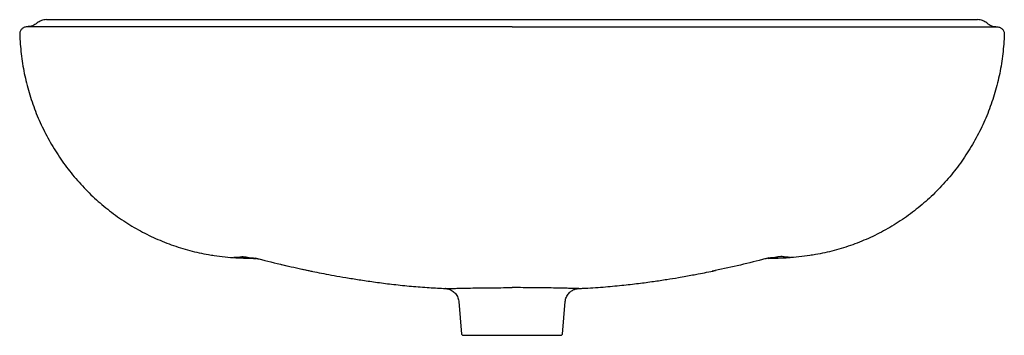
# Model space of a CAD drawing. Header units: millimetres. Extents: x 3920.096 to 3920.781, y 2250.589 to 2250.809.
import ezdxf

# ---------------------------------------------------------------- set-up
doc = ezdxf.new("R2010")
doc.units = ezdxf.units.MM
doc.layers.add('SANINDUSA', color=3, linetype='Continuous')

msp = doc.modelspace()

# ---------------------------------------------------------------- linework, layer by layer
at = {"layer": 'SANINDUSA'}
for p, q in [((3920.2453, 2250.64305), (3920.24462, 2250.64307)), ((3920.6309, 2250.64305), (3920.63157, 2250.64307)), ((3920.29189, 2250.63491), (3920.29424, 2250.63438)), ((3920.29518, 2250.63419), (3920.29874, 2250.6335)), ((3920.29872, 2250.63346), (3920.29917, 2250.63336)), ((3920.39176, 2250.62136), (3920.3917, 2250.62137)), ((3920.48435, 2250.62136), (3920.48449, 2250.62137)), ((3920.40104, 2250.61224), (3920.40302, 2250.58964)), ((3920.40115, 2250.61225), (3920.40116, 2250.61225)), ((3920.47318, 2250.58964), (3920.47515, 2250.61224)), ((3920.47504, 2250.61225), (3920.47503, 2250.61225)), ((3920.47218, 2250.58873), (3920.40401, 2250.58873))]:
    msp.add_line(p, q, dxfattribs=at)
at = {"layer": 'SANINDUSA', "flags": 128}
for points in [[(3920.25114, 2250.64358), (3920.25322, 2250.64333), (3920.25518, 2250.64306), (3920.25749, 2250.64273), (3920.25749, 2250.64273), (3920.25749, 2250.64273)], [(3920.6251, 2250.64359), (3920.62297, 2250.64333), (3920.62101, 2250.64306), (3920.61871, 2250.64273), (3920.61871, 2250.64273), (3920.61871, 2250.64273)], [(3920.25995, 2250.64234), (3920.25799, 2250.64241), (3920.25549, 2250.64251), (3920.25303, 2250.6426), (3920.25078, 2250.64268), (3920.24972, 2250.64273), (3920.24972, 2250.64273), (3920.24972, 2250.64273)], [(3920.61624, 2250.64234), (3920.6182, 2250.64241), (3920.6207, 2250.64251), (3920.62317, 2250.6426), (3920.62541, 2250.64268), (3920.62648, 2250.64273), (3920.62648, 2250.64273), (3920.62648, 2250.64273)]]:
    msp.add_lwpolyline(points, dxfattribs=at)
at = {"layer": 'SANINDUSA'}
for centre, start, end in [((3920.40401, 2250.58973), 185, 270), ((3920.47218, 2250.58973), 270, 355)]:
    msp.add_arc(centre, 0.001, start, end, dxfattribs=at)
for points, knots in [([(3920.11426, 2250.80873), (3920.11305, 2250.80861), (3920.11063, 2250.80839), (3920.10866, 2250.80697), (3920.10791, 2250.80645)], [0, 0, 0, 0, 0.5000009, 1, 1, 1, 1]), ([(3920.11426, 2250.80873), (3920.11426, 2250.80873), (3920.11426, 2250.80873), (3920.11427, 2250.80873), (3920.11441, 2250.80873), (3920.11496, 2250.80873), (3920.11641, 2250.80873), (3920.11857, 2250.80873), (3920.12142, 2250.80873), (3920.12496, 2250.80873), (3920.12918, 2250.80873), (3920.13406, 2250.80873), (3920.13961, 2250.80873), (3920.14577, 2250.80873), (3920.15252, 2250.80873), (3920.15983, 2250.80873), (3920.16767, 2250.80873), (3920.176, 2250.80873), (3920.18332, 2250.80873), (3920.18938, 2250.80873), (3920.19395, 2250.80873), (3920.19868, 2250.80873), (3920.20509, 2250.80873), (3920.2133, 2250.80873), (3920.22325, 2250.80873), (3920.23335, 2250.80873), (3920.24187, 2250.80873), (3920.24879, 2250.80873), (3920.25393, 2250.80873), (3920.25923, 2250.80873), (3920.26677, 2250.80873), (3920.27669, 2250.80873), (3920.28887, 2250.80873), (3920.30109, 2250.80873), (3920.31336, 2250.80873), (3920.32568, 2250.80873), (3920.33805, 2250.80873), (3920.34995, 2250.80873), (3920.36137, 2250.80873), (3920.37228, 2250.80873), (3920.38322, 2250.80873), (3920.39215, 2250.80873), (3920.39905, 2250.80873), (3920.40393, 2250.80873), (3920.4088, 2250.80873), (3920.41368, 2250.80873), (3920.41856, 2250.80873), (3920.42344, 2250.80873), (3920.42833, 2250.80873), (3920.43321, 2250.80873), (3920.43647, 2250.80873), (3920.4381, 2250.80873)], [0, 0, 0, 0, 0.001476, 0.00791, 0.014443, 0.040404, 0.066377, 0.092128, 0.117898, 0.143661, 0.169445, 0.195437, 0.221453, 0.247427, 0.273422, 0.299404, 0.325405, 0.351387, 0.377378, 0.390354, 0.4033, 0.415634, 0.429232, 0.455222, 0.481133, 0.507019, 0.532883, 0.54552, 0.558793, 0.571154, 0.584752, 0.614458, 0.644128, 0.673774, 0.703408, 0.733043, 0.762689, 0.792359, 0.818318, 0.844269, 0.870219, 0.896177, 0.907716, 0.919253, 0.930788, 0.942322, 0.953855, 0.965389, 0.976924, 0.988461, 1, 1, 1, 1]), ([(3920.4381, 2250.80873), (3920.44692, 2250.80873), (3920.45576, 2250.80873), (3920.47339, 2250.80873), (3920.4822, 2250.80873), (3920.49978, 2250.80873), (3920.50857, 2250.80873), (3920.52608, 2250.80873), (3920.53481, 2250.80873), (3920.54786, 2250.80873), (3920.5522, 2250.80873), (3920.56087, 2250.80873), (3920.5652, 2250.80873), (3920.57814, 2250.80873), (3920.58673, 2250.80873), (3920.59954, 2250.80873), (3920.6038, 2250.80873), (3920.61017, 2250.80873), (3920.61229, 2250.80873), (3920.61653, 2250.80873), (3920.61865, 2250.80873), (3920.62287, 2250.80873), (3920.62497, 2250.80873), (3920.62916, 2250.80873), (3920.63124, 2250.80873), (3920.63746, 2250.80873), (3920.64157, 2250.80873), (3920.64971, 2250.80873), (3920.65375, 2250.80873), (3920.65974, 2250.80873), (3920.66173, 2250.80873), (3920.66568, 2250.80873), (3920.66765, 2250.80873), (3920.67156, 2250.80873), (3920.6735, 2250.80873), (3920.67736, 2250.80873), (3920.67927, 2250.80873), (3920.68494, 2250.80873), (3920.68863, 2250.80873), (3920.69581, 2250.80873), (3920.69932, 2250.80873), (3920.70608, 2250.80873), (3920.70934, 2250.80873), (3920.71406, 2250.80873), (3920.7156, 2250.80873), (3920.71862, 2250.80873), (3920.7201, 2250.80873), (3920.72443, 2250.80873), (3920.72718, 2250.80873), (3920.73109, 2250.80873), (3920.73236, 2250.80873), (3920.73483, 2250.80873), (3920.73603, 2250.80873), (3920.73952, 2250.80873), (3920.74169, 2250.80873), (3920.74471, 2250.80873), (3920.74568, 2250.80873), (3920.74753, 2250.80873), (3920.74841, 2250.80873), (3920.75093, 2250.80873), (3920.75245, 2250.80873), (3920.7565, 2250.80873), (3920.75854, 2250.80873), (3920.76009, 2250.80873), (3920.76025, 2250.80873), (3920.76055, 2250.80873), (3920.76069, 2250.80873), (3920.76107, 2250.80873), (3920.76128, 2250.80873), (3920.76162, 2250.80873), (3920.76174, 2250.80873), (3920.76187, 2250.80873), (3920.76189, 2250.80873), (3920.76192, 2250.80873), (3920.76193, 2250.80873), (3920.76194, 2250.80873), (3920.76194, 2250.80873), (3920.76194, 2250.80873)], [0, 0, 0, 0, 0.0625, 0.0625, 0.125, 0.125, 0.1875, 0.1875, 0.25, 0.25, 0.28125, 0.28125, 0.3125, 0.3125, 0.375, 0.375, 0.40625, 0.40625, 0.421875, 0.421875, 0.4375, 0.4375, 0.453125, 0.453125, 0.46875, 0.46875, 0.5, 0.5, 0.53125, 0.53125, 0.546875, 0.546875, 0.5625, 0.5625, 0.578125, 0.578125, 0.59375, 0.59375, 0.625, 0.625, 0.65625, 0.65625, 0.6875, 0.6875, 0.703125, 0.703125, 0.71875, 0.71875, 0.75, 0.75, 0.765625, 0.765625, 0.78125, 0.78125, 0.8125, 0.8125, 0.828125, 0.828125, 0.84375, 0.84375, 0.875, 0.875, 0.9375, 0.9375, 0.945313, 0.945313, 0.953125, 0.953125, 0.96875, 0.96875, 0.984375, 0.984375, 0.992188, 0.992188, 0.996094, 0.996094, 1, 1, 1, 1]), ([(3920.76829, 2250.80645), (3920.76753, 2250.80697), (3920.76556, 2250.80839), (3920.76315, 2250.80861), (3920.76194, 2250.80873)], [0, 0, 0, 0, 0.499999, 1, 1, 1, 1]), ([(3920.10056, 2250.80373), (3920.10023, 2250.80372), (3920.0999, 2250.80368), (3920.09926, 2250.80353), (3920.09894, 2250.80343), (3920.09835, 2250.80316), (3920.09806, 2250.803), (3920.09752, 2250.80262), (3920.09727, 2250.8024), (3920.09682, 2250.80193), (3920.09662, 2250.80166), (3920.09627, 2250.80111), (3920.09612, 2250.80081), (3920.09589, 2250.8002), (3920.0958, 2250.79987), (3920.09569, 2250.79923), (3920.09567, 2250.7989), (3920.09568, 2250.79857)], [0, 0, 0, 0, 0.125, 0.125, 0.25, 0.25, 0.375, 0.375, 0.5, 0.5, 0.625, 0.625, 0.75, 0.75, 0.875, 0.875, 1, 1, 1, 1]), ([(3920.10791, 2250.80645), (3920.10681, 2250.8057), (3920.1046, 2250.80417), (3920.10192, 2250.80388), (3920.10056, 2250.80373)], [0, 0, 0, 0, 0.492716, 1, 1, 1, 1]), ([(3920.10151, 2250.80369), (3920.1015, 2250.8037), (3920.1014, 2250.8037), (3920.10103, 2250.80372), (3920.10068, 2250.80372), (3920.10059, 2250.80373), (3920.10056, 2250.80373)], [0, 0, 0, 0, 0.036871, 0.184356, 0.774298, 1, 1, 1, 1]), ([(3920.10582, 2250.80366), (3920.10424, 2250.80367), (3920.1031, 2250.80367), (3920.10204, 2250.80368), (3920.10179, 2250.80369), (3920.10163, 2250.80369), (3920.1016, 2250.80369), (3920.10157, 2250.80369), (3920.10155, 2250.80369), (3920.10154, 2250.80369), (3920.10154, 2250.80369), (3920.10153, 2250.80369), (3920.10152, 2250.80369), (3920.10151, 2250.80369)], [0, 0, 0, 0, 0.5, 0.5, 0.75, 0.75, 0.8125, 0.8125, 0.875, 0.875, 0.9375, 0.9375, 1, 1, 1, 1]), ([(3920.12062, 2250.80363), (3920.1173, 2250.80363), (3920.11441, 2250.80364), (3920.11071, 2250.80365), (3920.10958, 2250.80365), (3920.10754, 2250.80366), (3920.10662, 2250.80366), (3920.10582, 2250.80366)], [0, 0, 0, 0, 0.5, 0.5, 0.75, 0.75, 1, 1, 1, 1]), ([(3920.14614, 2250.80362), (3920.14109, 2250.80362), (3920.13644, 2250.80362), (3920.13005, 2250.80362), (3920.12802, 2250.80362), (3920.12416, 2250.80363), (3920.12233, 2250.80363), (3920.12062, 2250.80363)], [0, 0, 0, 0, 0.5, 0.5, 0.75, 0.75, 1, 1, 1, 1]), ([(3920.17838, 2250.80363), (3920.17541, 2250.80363), (3920.17251, 2250.80363), (3920.16684, 2250.80362), (3920.16407, 2250.80362), (3920.15599, 2250.80362), (3920.15091, 2250.80362), (3920.14614, 2250.80362)], [0, 0, 0, 0, 0.25, 0.25, 0.5, 0.5, 1, 1, 1, 1]), ([(3920.2636, 2250.80369), (3920.25882, 2250.80368), (3920.24925, 2250.80368), (3920.23506, 2250.80367), (3920.22112, 2250.80366), (3920.20653, 2250.80365), (3920.19447, 2250.80364), (3920.18483, 2250.80364), (3920.18054, 2250.80363), (3920.17838, 2250.80363)], [0, 0, 0, 0, 0.159355, 0.318667, 0.479319, 0.639971, 0.83341, 0.916634, 1, 1, 1, 1]), ([(3920.30153, 2250.8037), (3920.29984, 2250.8037), (3920.29262, 2250.8037), (3920.27994, 2250.80369), (3920.26905, 2250.80369), (3920.2636, 2250.80369)], [0, 0, 0, 0, 0.133357, 0.56652, 1, 1, 1, 1]), ([(3920.4381, 2250.80371), (3920.43781, 2250.80371), (3920.42997, 2250.80371), (3920.41457, 2250.80371), (3920.39193, 2250.80371), (3920.36927, 2250.80371), (3920.34661, 2250.80371), (3920.32397, 2250.8037), (3920.30901, 2250.8037), (3920.30153, 2250.8037)], [0, 0, 0, 0, 0.006291, 0.170902, 0.335567, 0.500179, 0.666767, 0.833411, 1, 1, 1, 1]), ([(3920.4381, 2250.80371), (3920.43839, 2250.80371), (3920.44623, 2250.80371), (3920.46163, 2250.80371), (3920.48426, 2250.80371), (3920.50692, 2250.80371), (3920.52958, 2250.80371), (3920.55222, 2250.8037), (3920.56718, 2250.8037), (3920.57466, 2250.8037)], [0, 0, 0, 0, 0.006291, 0.170902, 0.335567, 0.500179, 0.666767, 0.833411, 1, 1, 1, 1]), ([(3920.57466, 2250.8037), (3920.57636, 2250.8037), (3920.58357, 2250.8037), (3920.59625, 2250.80369), (3920.60714, 2250.80369), (3920.61259, 2250.80369)], [0, 0, 0, 0, 0.133357, 0.56652, 1, 1, 1, 1]), ([(3920.61259, 2250.80369), (3920.61737, 2250.80368), (3920.62694, 2250.80368), (3920.64113, 2250.80367), (3920.65507, 2250.80366), (3920.66967, 2250.80365), (3920.68172, 2250.80364), (3920.69136, 2250.80364), (3920.69566, 2250.80363), (3920.69781, 2250.80363)], [0, 0, 0, 0, 0.159355, 0.318667, 0.479319, 0.639971, 0.83341, 0.916634, 1, 1, 1, 1]), ([(3920.69781, 2250.80363), (3920.70078, 2250.80363), (3920.70368, 2250.80363), (3920.70935, 2250.80362), (3920.71212, 2250.80362), (3920.7202, 2250.80362), (3920.72528, 2250.80362), (3920.73006, 2250.80362)], [0, 0, 0, 0, 0.25, 0.25, 0.5, 0.5, 1, 1, 1, 1]), ([(3920.73006, 2250.80362), (3920.73511, 2250.80362), (3920.73975, 2250.80362), (3920.74614, 2250.80362), (3920.74817, 2250.80362), (3920.75204, 2250.80363), (3920.75386, 2250.80363), (3920.75558, 2250.80363)], [0, 0, 0, 0, 0.5, 0.5, 0.75, 0.75, 1, 1, 1, 1]), ([(3920.75558, 2250.80363), (3920.75889, 2250.80363), (3920.76178, 2250.80364), (3920.76548, 2250.80365), (3920.76661, 2250.80365), (3920.76866, 2250.80366), (3920.76957, 2250.80366), (3920.77037, 2250.80366)], [0, 0, 0, 0, 0.5, 0.5, 0.75, 0.75, 1, 1, 1, 1]), ([(3920.76829, 2250.80645), (3920.76938, 2250.8057), (3920.77159, 2250.80417), (3920.77427, 2250.80388), (3920.77563, 2250.80373)], [0, 0, 0, 0, 0.492716, 1, 1, 1, 1]), ([(3920.77037, 2250.80366), (3920.77196, 2250.80367), (3920.7731, 2250.80367), (3920.77416, 2250.80368), (3920.7744, 2250.80369), (3920.77456, 2250.80369), (3920.77459, 2250.80369), (3920.77463, 2250.80369), (3920.77464, 2250.80369), (3920.77465, 2250.80369), (3920.77466, 2250.80369), (3920.77467, 2250.80369), (3920.77467, 2250.80369), (3920.77468, 2250.80369)], [0, 0, 0, 0, 0.5, 0.5, 0.75, 0.75, 0.8125, 0.8125, 0.875, 0.875, 0.9375, 0.9375, 1, 1, 1, 1]), ([(3920.77468, 2250.80369), (3920.7747, 2250.8037), (3920.77479, 2250.8037), (3920.77516, 2250.80372), (3920.77551, 2250.80372), (3920.7756, 2250.80373), (3920.77563, 2250.80373)], [0, 0, 0, 0, 0.036871, 0.184356, 0.774298, 1, 1, 1, 1]), ([(3920.77563, 2250.80373), (3920.77596, 2250.80372), (3920.77629, 2250.80368), (3920.77693, 2250.80353), (3920.77725, 2250.80343), (3920.77785, 2250.80316), (3920.77813, 2250.803), (3920.77867, 2250.80262), (3920.77892, 2250.8024), (3920.77937, 2250.80193), (3920.77958, 2250.80166), (3920.77992, 2250.80111), (3920.78007, 2250.80081), (3920.7803, 2250.8002), (3920.78039, 2250.79987), (3920.7805, 2250.79923), (3920.78052, 2250.7989), (3920.78051, 2250.79857)], [0, 0, 0, 0, 0.125, 0.125, 0.25, 0.25, 0.375, 0.375, 0.5, 0.5, 0.625, 0.625, 0.75, 0.75, 0.875, 0.875, 1, 1, 1, 1]), ([(3920.09568, 2250.79857), (3920.09594, 2250.794), (3920.09647, 2250.78485), (3920.09872, 2250.77126), (3920.10201, 2250.7579), (3920.10643, 2250.74488), (3920.11195, 2250.73228), (3920.11851, 2250.72018), (3920.12605, 2250.70867), (3920.13453, 2250.69785), (3920.14391, 2250.68781), (3920.1541, 2250.67859), (3920.16503, 2250.67026), (3920.17656, 2250.66298), (3920.18861, 2250.6568), (3920.20108, 2250.6517), (3920.21393, 2250.64768), (3920.22394, 2250.64547), (3920.23213, 2250.64414), (3920.23847, 2250.64334), (3920.24817, 2250.64264), (3920.25534, 2250.64245), (3920.25995, 2250.64233)], [0, 0, 0, 0, 0.054523, 0.10924, 0.163958, 0.218479, 0.273004, 0.327724, 0.382442, 0.436964, 0.491412, 0.546061, 0.600696, 0.655126, 0.708458, 0.761989, 0.815519, 0.86885, 0.88406, 0.914525, 0.94499, 1, 1, 1, 1]), ([(3920.78051, 2250.79857), (3920.78025, 2250.794), (3920.77973, 2250.78485), (3920.77747, 2250.77126), (3920.77418, 2250.7579), (3920.76977, 2250.74488), (3920.76425, 2250.73228), (3920.75768, 2250.72018), (3920.75014, 2250.70867), (3920.74166, 2250.69785), (3920.73229, 2250.68781), (3920.7221, 2250.67859), (3920.71116, 2250.67026), (3920.69963, 2250.66298), (3920.68758, 2250.6568), (3920.67512, 2250.6517), (3920.66227, 2250.64768), (3920.65226, 2250.64547), (3920.64406, 2250.64414), (3920.63772, 2250.64334), (3920.62802, 2250.64264), (3920.62086, 2250.64245), (3920.61625, 2250.64233)], [0, 0, 0, 0, 0.054523, 0.10924, 0.163957, 0.218479, 0.273004, 0.327724, 0.382442, 0.436964, 0.491412, 0.54606, 0.600696, 0.655125, 0.708457, 0.761988, 0.815518, 0.868849, 0.88406, 0.914524, 0.944989, 1, 1, 1, 1]), ([(3920.24529, 2250.64308), (3920.24591, 2250.6431), (3920.24775, 2250.64316), (3920.24982, 2250.64335), (3920.25119, 2250.64354), (3920.25134, 2250.64356)], [0, 0, 0, 0, 0.311777, 0.920303, 1, 1, 1, 1]), ([(3920.25007, 2250.64364), (3920.25018, 2250.64364), (3920.25038, 2250.64365), (3920.25074, 2250.64363), (3920.25111, 2250.64358), (3920.25114, 2250.64358)], [0, 0, 0, 0, 0.482928, 0.966005, 1, 1, 1, 1]), ([(3920.62612, 2250.64364), (3920.62602, 2250.64364), (3920.62581, 2250.64365), (3920.62547, 2250.64363), (3920.62511, 2250.64359), (3920.6251, 2250.64359)], [0, 0, 0, 0, 0.493469, 0.98709, 1, 1, 1, 1]), ([(3920.24972, 2250.64273), (3920.24961, 2250.64273), (3920.2495, 2250.64274), (3920.2493, 2250.64274), (3920.24899, 2250.64276), (3920.2487, 2250.64277), (3920.24813, 2250.6428), (3920.24778, 2250.64282), (3920.24712, 2250.64286), (3920.24681, 2250.64288), (3920.24626, 2250.64291), (3920.24601, 2250.64293), (3920.24557, 2250.64296), (3920.24538, 2250.64298), (3920.24506, 2250.64301), (3920.24493, 2250.64302), (3920.24463, 2250.64305), (3920.24456, 2250.64307), (3920.24462, 2250.64307)], [0, 0, 0, 0, 0.03125, 0.03125, 0.0625, 0.125, 0.125, 0.25, 0.25, 0.375, 0.375, 0.5, 0.5, 0.625, 0.625, 0.75, 0.75, 1, 1, 1, 1]), ([(3920.25749, 2250.64273), (3920.25749, 2250.64273), (3920.25872, 2250.64273), (3920.26041, 2250.64226), (3920.26249, 2250.64189), (3920.26311, 2250.64177)], [0, 0, 0, 0, 0.000006, 0.701259, 1, 1, 1, 1]), ([(3920.25956, 2250.64267), (3920.26536, 2250.64116), (3920.27603, 2250.63837), (3920.28691, 2250.636), (3920.29189, 2250.63491)], [0, 0, 0, 0, 0.542964, 1, 1, 1, 1]), ([(3920.27717, 2250.63822), (3920.27738, 2250.63817), (3920.27881, 2250.6378), (3920.28027, 2250.6375), (3920.28151, 2250.63724)], [0, 0, 0, 0, 0.146241, 1, 1, 1, 1]), ([(3920.61663, 2250.64267), (3920.61083, 2250.64117), (3920.59922, 2250.63819), (3920.58609, 2250.63515), (3920.57875, 2250.63374), (3920.57737, 2250.63348)], [0, 0, 0, 0, 0.448085, 0.896317, 1, 1, 1, 1]), ([(3920.61871, 2250.64273), (3920.61871, 2250.64273), (3920.61747, 2250.64273), (3920.61578, 2250.64226), (3920.6137, 2250.64188), (3920.61307, 2250.64177)], [0, 0, 0, 0, 0.0000056, 0.6997139, 1, 1, 1, 1]), ([(3920.62648, 2250.64273), (3920.62658, 2250.64273), (3920.62669, 2250.64274), (3920.6269, 2250.64274), (3920.6272, 2250.64276), (3920.62749, 2250.64277), (3920.62806, 2250.6428), (3920.62842, 2250.64282), (3920.62908, 2250.64286), (3920.62938, 2250.64288), (3920.62994, 2250.64291), (3920.63018, 2250.64293), (3920.63062, 2250.64296), (3920.63081, 2250.64298), (3920.63113, 2250.64301), (3920.63126, 2250.64302), (3920.63156, 2250.64305), (3920.63163, 2250.64307), (3920.63157, 2250.64307)], [0, 0, 0, 0, 0.03125, 0.03125, 0.0625, 0.125, 0.125, 0.25, 0.25, 0.375, 0.375, 0.5, 0.5, 0.625, 0.625, 0.75, 0.75, 1, 1, 1, 1]), ([(3920.29188, 2250.63488), (3920.29203, 2250.63485), (3920.29368, 2250.63449), (3920.29719, 2250.63377), (3920.30269, 2250.63265), (3920.30918, 2250.63139), (3920.31663, 2250.63001), (3920.32504, 2250.62855), (3920.33442, 2250.62706), (3920.34477, 2250.62557), (3920.3561, 2250.62416), (3920.36814, 2250.62292), (3920.38013, 2250.62195), (3920.38804, 2250.62156), (3920.39177, 2250.62138)], [0, 0, 0, 0, 0.004721, 0.051069, 0.107148, 0.172936, 0.24804, 0.332682, 0.42681, 0.530363, 0.643288, 0.765542, 0.889341, 1, 1, 1, 1]), ([(3920.48445, 2250.62139), (3920.48538, 2250.62142), (3920.49107, 2250.62162), (3920.50111, 2250.62234), (3920.51408, 2250.6235), (3920.52577, 2250.62484), (3920.53618, 2250.62624), (3920.5454, 2250.62763), (3920.55292, 2250.62886), (3920.5589, 2250.62991), (3920.56352, 2250.63075), (3920.56837, 2250.63166), (3920.57364, 2250.63268), (3920.57763, 2250.63347), (3920.57956, 2250.63388), (3920.57972, 2250.63391)], [0, 0, 0, 0, 0.028545, 0.175154, 0.309431, 0.429297, 0.537211, 0.633109, 0.716925, 0.772341, 0.820768, 0.862498, 0.925028, 0.993685, 1, 1, 1, 1]), ([(3920.3917, 2250.62137), (3920.39165, 2250.62137), (3920.39145, 2250.62137), (3920.39252, 2250.62138), (3920.39488, 2250.62141), (3920.39851, 2250.62147), (3920.40329, 2250.62158), (3920.40901, 2250.62169), (3920.41557, 2250.62181), (3920.42269, 2250.6219), (3920.43029, 2250.62196), (3920.43547, 2250.62197), (3920.4381, 2250.62198)], [0, 0, 0, 0, 0.043516, 0.151795, 0.25637, 0.364058, 0.468911, 0.576796, 0.681319, 0.788809, 0.892933, 1, 1, 1, 1]), ([(3920.3917, 2250.62135), (3920.39175, 2250.62135), (3920.3919, 2250.62134), (3920.39237, 2250.6213), (3920.39313, 2250.62118), (3920.39429, 2250.62089), (3920.39572, 2250.6203), (3920.39712, 2250.61941), (3920.39832, 2250.61835), (3920.39932, 2250.61716), (3920.40015, 2250.61575), (3920.40073, 2250.6142), (3920.40103, 2250.61301), (3920.40104, 2250.61235), (3920.40104, 2250.61225)], [0, 0, 0, 0, 0.020398, 0.054738, 0.10722, 0.18293, 0.304007, 0.426278, 0.526118, 0.635174, 0.747912, 0.862789, 0.978813, 1, 1, 1, 1]), ([(3920.48449, 2250.62137), (3920.48455, 2250.62137), (3920.48474, 2250.62137), (3920.48367, 2250.62138), (3920.48132, 2250.62141), (3920.47768, 2250.62147), (3920.4729, 2250.62158), (3920.46719, 2250.62169), (3920.46062, 2250.62181), (3920.4535, 2250.6219), (3920.4459, 2250.62196), (3920.44072, 2250.62197), (3920.4381, 2250.62198)], [0, 0, 0, 0, 0.043403, 0.151695, 0.256282, 0.363982, 0.468848, 0.576746, 0.681282, 0.788784, 0.89292, 1, 1, 1, 1]), ([(3920.47513, 2250.61223), (3920.4752, 2250.61279), (3920.47535, 2250.61389), (3920.4759, 2250.61543), (3920.47664, 2250.61679), (3920.47753, 2250.61797), (3920.47851, 2250.61895), (3920.47955, 2250.61973), (3920.48061, 2250.62034), (3920.48162, 2250.62077), (3920.48256, 2250.62106), (3920.48335, 2250.62123), (3920.48395, 2250.62131), (3920.48433, 2250.62134), (3920.48445, 2250.62135), (3920.48449, 2250.62135)], [0, 0, 0, 0, 0.116536, 0.229408, 0.336326, 0.437687, 0.533543, 0.623676, 0.707603, 0.784523, 0.853135, 0.910868, 0.953177, 0.983335, 1, 1, 1, 1])]:
    msp.add_open_spline(points, degree=3, knots=knots, dxfattribs=at)
for points in [[(3920.24462, 2250.64307), (3920.24652, 2250.64314), (3920.24832, 2250.64334), (3920.25007, 2250.64364)], [(3920.63157, 2250.64307), (3920.62967, 2250.64314), (3920.62787, 2250.64334), (3920.62612, 2250.64364)]]:
    msp.add_open_spline(points, degree=3, dxfattribs=at)

doc.saveas('drawing.dxf')
